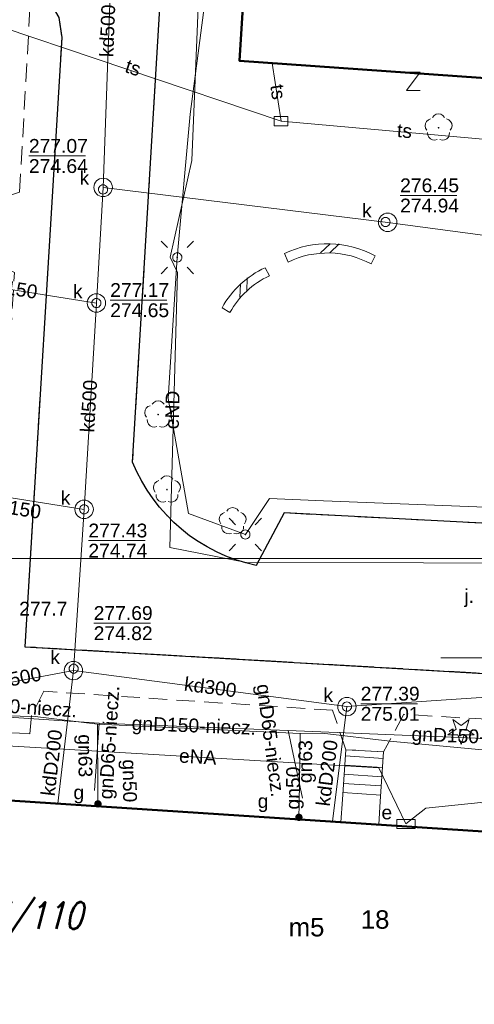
# Model space of a CAD drawing. Extents: x 0 to 6568752, y 0 to 5584302.
# Tile 44 of 58: x 6568575 to 6568599, y 5584081 to 5584135. Entities that reach past the tile are written whole.
import ezdxf
from ezdxf.enums import TextEntityAlignment as Align

# ---------------------------------------------------------------- set-up
doc = ezdxf.new("R2010")
doc.units = 0
doc.header["$PDSIZE"] = 0.75
for name, pattern in [('GAK', [3.5, 2, -0.7, 0.1, -0.7]), ('PRZER2-1', [1.5, 1, -0.5]), ('PRZER3-1', [2, 1.5, -0.5])]:
    doc.linetypes.add(name, pattern=pattern)
doc.layers.get('0').update_dxf_attribs({"linetype": 'CONTINUOUS'})
doc.layers.get('Defpoints').update_dxf_attribs({"linetype": 'CONTINUOUS'})
for name, color, linetype, lineweight in [('alarm', 51, 'CONTINUOUS', 50), ('EGBS', 7, 'CONTINUOUS', 18), ('EGBU', 7, 'CONTINUOUS', 50), ('EGBU_O', 7, 'CONTINUOUS', 50), ('GEPADR_O', 7, 'CONTINUOUS', 18), ('GEPPHC', 7, 'CONTINUOUS', 18), ('GUPPRZ_O', 7, 'CONTINUOUS', 18), ('OTDN', 7, 'CONTINUOUS', 18), ('OTKC', 7, 'CONTINUOUS', 18), ('OTKJ', 7, 'CONTINUOUS', 18), ('OTKJ_O', 7, 'CONTINUOUS', 18), ('OTKK', 7, 'CONTINUOUS', 25), ('OTRN_O', 7, 'CONTINUOUS', 13), ('ramka sekcji', 7, 'CONTINUOUS', 18), ('siec', 7, 'GAK', 70), ('SUEO', 7, 'CONTINUOUS', 18), ('SUPK', 7, 'CONTINUOUS', 18), ('SUPW', 7, 'CONTINUOUS', 18), ('SUPW_O', 7, 'CONTINUOUS', 18)]:
    doc.layers.add(name, color=color, linetype=linetype, lineweight=lineweight)
for name, color, linetype, lineweight, true_color in [('OTZG', 7, 'CONTINUOUS', 18, 0x008000), ('OTZL', 7, 'CONTINUOUS', 18, 0x008000), ('SUEP', 1, 'CONTINUOUS', 18, 0xff0000), ('SUEP_O', 1, 'CONTINUOUS', 18, 0xff0000), ('SUES', 1, 'CONTINUOUS', 18, 0xff0000), ('SUES_O', 1, 'CONTINUOUS', 18, 0xff0000), ('SUGP', 7, 'CONTINUOUS', 18, 0xbfbf00), ('SUGP_O', 7, 'CONTINUOUS', 18, 0xbfbf00), ('SUGW', 7, 'CONTINUOUS', 18, 0xbfbf00), ('SUGW_O', 7, 'CONTINUOUS', 18, 0xbfbf00), ('SUKP', 7, 'CONTINUOUS', 18, 0x803300), ('SUKP_O', 7, 'CONTINUOUS', 18, 0x803300), ('SUTP', 7, 'CONTINUOUS', 18, 0xff9100), ('SUTP_O', 7, 'CONTINUOUS', 18, 0xff9100)]:
    doc.layers.add(name, color=color, linetype=linetype, lineweight=lineweight, true_color=true_color)
doc.styles.add('Arial', font='arial.ttf')
doc.styles.add('GEO-INFO', font='arial.ttf')
doc.styles.add('UZBROJENIE', font='SIMPLEX.shx', dxfattribs={"width": 0.8, "oblique": 15.00003, "height": 0.9})
doc.dimstyles.get("Standard").update_dxf_attribs({"dimtxt": 0.18, "dimasz": 0.18, "dimexe": 0.18, "dimexo": 0.0625, "dimgap": 0.09, "dimtad": 0, "dimtih": 1, "dimtoh": 1, "dimdec": 4, "dimzin": 0, "dimdsep": 46, "dimtxsty": 'Standard', "dimcen": 0.09, "dimadec": 0, "dimazin": 0, "dimtfac": 1, "dimtdec": 4, "dimtofl": 0, "dimtmove": 0, "dimatfit": 3, "dimfxl": 0, "dimtolj": 1, "dimtzin": 0, "dimarcsym": 0})

# ---------------------------------------------------------------- blocks, each defined once
blk = doc.blocks.new('D_GSPRDL1')
blk.add_hatch(color=0).paths.add_polyline_path([(0, -0.045), (0.013906, -0.042798), (0.02645, -0.036406), (0.036406, -0.02645), (0.042798, -0.013906), (0.045, 0), (0.042798, 0.013906), (0.036406, 0.02645), (0.02645, 0.036406), (0.013906, 0.042798), (0, 0.045), (-0.013906, 0.042798), (-0.02645, 0.036406), (-0.036406, 0.02645), (-0.042798, 0.013906), (-0.045, 0), (-0.042798, -0.013906), (-0.036406, -0.02645), (-0.02645, -0.036406), (-0.013906, -0.042798)])
at = {"color": 0}
for points in [[(-0.324277, 0.563333), (-0.240553, 0.662679), (-0.127956, 0.727494), (0, 0.75), (0.127956, 0.727494), (0.240553, 0.662679), (0.324277, 0.563333)], [(-0.635969, -0.134326), (-0.70458, -0.024001), (-0.731429, 0.103115), (-0.713292, 0.231763), (-0.652348, 0.346501), (-0.55591, 0.433559), (-0.435555, 0.482485)], [(0.435555, 0.482485), (0.55591, 0.433559), (0.652348, 0.346501), (0.713292, 0.231763), (0.731429, 0.103115), (0.70458, -0.024001), (0.635969, -0.134326)], [(-0.068773, -0.646351), (-0.194901, -0.677512), (-0.324092, -0.663766), (-0.440839, -0.606763), (-0.531129, -0.513345), (-0.584125, -0.394725), (-0.593465, -0.265141)], [(0.593465, -0.265141), (0.584125, -0.394725), (0.531129, -0.513345), (0.440839, -0.606763), (0.324092, -0.663766), (0.194901, -0.677512), (0.068773, -0.646351)]]:
    blk.add_lwpolyline(points, dxfattribs=at)
blk = doc.blocks.new('D_GSPRDI1')
blk.add_hatch(color=0).paths.add_polyline_path([(0, -0.045), (0.013906, -0.042798), (0.02645, -0.036406), (0.036406, -0.02645), (0.042798, -0.013906), (0.045, 0), (0.042798, 0.013906), (0.036406, 0.02645), (0.02645, 0.036406), (0.013906, 0.042798), (0, 0.045), (-0.013906, 0.042798), (-0.02645, 0.036406), (-0.036406, 0.02645), (-0.042798, 0.013906), (-0.045, 0), (-0.042798, -0.013906), (-0.036406, -0.02645), (-0.02645, -0.036406), (-0.013906, -0.042798)])
at = {"color": 0}
blk.add_lwpolyline([(0.272471, 0.088531), (0.713338, -0.231778), (0.168396, -0.231778), (0, -0.750048), (-0.168396, -0.231778), (-0.713338, -0.231778), (-0.272471, 0.088531), (-0.440867, 0.606801), (0, 0.286493), (0.440867, 0.606801)], close=True, dxfattribs=at)
blk = doc.blocks.new('D_GUPIKP1_3')
at = {"color": 0}
blk.add_lwpolyline([(0.375, -0.25), (-0.375, -0.25), (-0.375, 0.25), (0.375, 0.25)], close=True, dxfattribs=at)
blk = doc.blocks.new('D_GUPESE1')
at = {"color": 0}
blk.add_lwpolyline([(-0.5, -0.25), (-0.5, 0.25), (0.5, 0.25), (0.5, -0.25)], close=True, dxfattribs=at)
blk = doc.blocks.new('D_GUPIWZ1_1')
at = {"color": 0}
blk.add_lwpolyline([(0, 0.25), (0.064705, 0.241481), (0.125, 0.216506), (0.176777, 0.176777), (0.216506, 0.125), (0.241481, 0.064705), (0.25, 0), (0.241481, -0.064705), (0.216506, -0.125), (0.176777, -0.176777), (0.125, -0.216506), (0.064705, -0.241481), (0, -0.25), (-0.064705, -0.241481), (-0.125, -0.216506), (-0.176777, -0.176777), (-0.216506, -0.125), (-0.241481, -0.064705), (-0.25, 0), (-0.241481, 0.064705), (-0.216506, 0.125), (-0.176777, 0.176777), (-0.125, 0.216506), (-0.064705, 0.241481)], close=True, dxfattribs=at)
blk = doc.blocks.new('D_GUPGZA1')
blk.add_hatch(color=0).paths.add_polyline_path([(-0.2, 0), (-0.193185, -0.051764), (-0.173205, -0.1), (-0.141421, -0.141421), (-0.1, -0.173205), (-0.051764, -0.193185), (0, -0.2), (0.051764, -0.193185), (0.1, -0.173205), (0.141421, -0.141421), (0.173205, -0.1), (0.193185, -0.051764), (0.2, 0), (0.193185, 0.051764), (0.173205, 0.1), (0.141421, 0.141421), (0.1, 0.173205), (0.051764, 0.193185), (0, 0.2), (-0.051764, 0.193185), (-0.1, 0.173205), (-0.141421, 0.141421), (-0.173205, 0.1), (-0.193185, 0.051764)])
blk = doc.blocks.new('D_GEPPHC1')
at = {"color": 0}
blk.add_lwpolyline([(-0.375, 0.5), (0.375, 0.5), (-0.375, -0.5), (0.375, -0.5)], dxfattribs=at)
blk = doc.blocks.new('D_ODTN_1')
at = {"color": 0}
for points in [[(-0.5, -0.25), (0, 0.25)], [(0, -0.25), (0.5, 0.25)]]:
    blk.add_lwpolyline(points, dxfattribs=at)
blk = doc.blocks.new('D_GSLDSO2')
at = {"color": 0}
blk.add_lwpolyline([(0, 0.25), (0, -0.25)], dxfattribs=at)
blk = doc.blocks.new('D_GUPELA2')
blk.add_hatch(color=0).paths.add_polyline_path([(-0.001087, 0.044987), (0.011881, 0.043403), (0.021281, 0.03965), (0.030065, 0.033482), (0.038133, 0.023893), (0.043117, 0.012881), (0.044986, 0.001113), (0.044323, -0.007777), (0.040557, -0.019497), (0.033417, -0.030138), (0.024849, -0.037517), (0.013788, -0.042836), (0.002013, -0.044955), (-0.00982, -0.043916), (-0.020466, -0.040077), (-0.029541, -0.033946), (-0.036867, -0.025804), (-0.04187, -0.01649), (-0.04461, -0.005909), (-0.044532, 0.006476), (-0.041285, 0.017903), (-0.034764, 0.028574), (-0.024479, 0.03776), (-0.013449, 0.042943)])
at = {"color": 0}
for points in [[(-0.883883, 0.883883), (-0.53033, 0.53033)], [(0.883883, 0.883883), (0.53033, 0.53033)], [(-0.883883, -0.883883), (-0.53033, -0.53033)], [(0.883883, -0.883883), (0.53033, -0.53033)]]:
    blk.add_lwpolyline(points, dxfattribs=at)
blk = doc.blocks.new('D_GUPELA1')
at = {"color": 0}
blk.add_lwpolyline([(0, 0.25), (0.064705, 0.241481), (0.125, 0.216506), (0.176777, 0.176777), (0.216506, 0.125), (0.241481, 0.064705), (0.25, 0), (0.241481, -0.064705), (0.216506, -0.125), (0.176777, -0.176777), (0.125, -0.216506), (0.064705, -0.241481), (0, -0.25), (-0.064705, -0.241481), (-0.125, -0.216506), (-0.176777, -0.176777), (-0.216506, -0.125), (-0.241481, -0.064705), (-0.25, 0), (-0.241481, 0.064705), (-0.216506, 0.125), (-0.176777, 0.176777), (-0.125, 0.216506), (-0.064705, 0.241481)], close=True, dxfattribs=at)
blk = doc.blocks.new('*D45')
at = {"layer": 'Defpoints', "color": 0, "lineweight": 40}
for p in [(6568647.5, 5584150), (6568650, 5584150), (0, 0)]:
    blk.add_point(p, dxfattribs=at)
at = {"layer": 'ramka sekcji', "color": 0, "lineweight": -2}
blk.add_line((6568649.938, 5584150), (6568647.5, 5584150), dxfattribs=at)
at = {"layer": 'ramka sekcji', "color": 0, "insert": (6568644.106, 5584150), "char_height": 0.75, "attachment_point": 5, "style": 'GEO-INFO'}
blk.add_mtext('\\A1;5584150.0000', dxfattribs=at)
blk = doc.blocks.new('*D46')
at = {"layer": 'Defpoints', "color": 0, "lineweight": 40}
for p in [(6568650, 5584152.5), (6568650, 5584150), (0, 0)]:
    blk.add_point(p, dxfattribs=at)
at = {"layer": 'ramka sekcji', "color": 0, "lineweight": -2}
blk.add_line((6568650, 5584150.062), (6568650, 5584152.5), dxfattribs=at)
at = {"layer": 'ramka sekcji', "color": 0, "insert": (6568650, 5584155.896), "char_height": 0.75, "attachment_point": 5, "rotation": 90, "style": 'GEO-INFO'}
blk.add_mtext('\\A1;6568650.0000', dxfattribs=at)

msp = doc.modelspace()

# ---------------------------------------------------------------- linework, layer by layer
at = {"layer": 'EGBS', "color": 0, "linetype": 'Continuous', "lineweight": 18, "elevation": 10.18}
msp.add_lwpolyline([(6568592.33, 5584095.02), (6568594.38, 5584094.9), (6568594.2, 5584092.2), (6568594.12005, 5584090.95075), (6568592.06041, 5584091.08556), (6568592.15, 5584092.31)], close=True, dxfattribs=at)
for points in [[(6568594.35652, 5584094.54779), (6568592.30771, 5584094.68437)], [(6568594.32326, 5584094.04889), (6568592.27457, 5584094.18547)], [(6568594.29, 5584093.55), (6568592.24143, 5584093.68657)], [(6568594.22348, 5584092.55221), (6568592.17516, 5584092.68877)], [(6568594.25674, 5584093.05111), (6568592.2083, 5584093.18767)]]:
    msp.add_lwpolyline(points, dxfattribs=at)
at = {"layer": 'EGBU', "color": 0, "linetype": 'Continuous', "lineweight": 50, "elevation": 10.18}
for points in [[(6568604.31, 5584140), (6568621.50576, 5584138.77306), (6568620.75077, 5584127.4365), (6568603.48, 5584128.53), (6568603.77, 5584131.19), (6568586.56, 5584132.41), (6568587.26, 5584143.79), (6568604.43, 5584142.7)], [(6568602.65, 5584087.73), (6568615.13, 5584086.91), (6568614.45, 5584075.57), (6568601.92, 5584076.39), (6568602.08, 5584078.81), (6568585.50349, 5584079.5626), (6568565.26, 5584081.22), (6568566.02, 5584092.79), (6568602.84, 5584090.38)]]:
    msp.add_lwpolyline(points, close=True, dxfattribs=at)
at = {"layer": 'GUPPRZ_O', "color": 0, "linetype": 'Continuous', "lineweight": 13, "elevation": 10.8, "flags": 128}
for points in [[(6568575.1073, 5584127.24561), (6568578.1873, 5584127.24561)], [(6568595.27958, 5584125.10351), (6568598.35958, 5584125.10351)], [(6568579.52484, 5584119.42086), (6568582.60484, 5584119.42086)], [(6568578.33969, 5584106.36816), (6568581.41969, 5584106.36816)], [(6568578.62726, 5584101.88919), (6568581.70726, 5584101.88919)], [(6568593.13819, 5584097.51471), (6568596.21819, 5584097.51471)]]:
    msp.add_lwpolyline(points, dxfattribs=at)
at = {"layer": 'OTDN', "color": 0, "linetype": 'Continuous', "lineweight": 18, "elevation": 10.18}
for points in [[(6568593.92979, 5584121.8346, 0.23858959), (6568588.99107, 5584121.94959)], [(6568593.71021, 5584121.3854, 0.24024945), (6568589.18893, 5584121.49041)], [(6568587.94678, 5584121.18289, 0.16033511), (6568585.6058, 5584119.00891)], [(6568588.17322, 5584120.73711, 0.16192035), (6568586.0342, 5584118.75109)]]:
    msp.add_lwpolyline(points, format="xyb", dxfattribs=at)
at = {"layer": 'OTKC', "color": 0, "linetype": 'PRZER2-1', "lineweight": 18, "elevation": 10.18}
for points in [[(6568518.41, 5584112.57), (6568540.29, 5584110.57), (6568544.75, 5584110.19), (6568546.69, 5584112.13), (6568549.06, 5584111.98), (6568548.45, 5584105.42), (6568549.87, 5584103.02), (6568571.95, 5584101.43), (6568573.16, 5584103.34), (6568573.59, 5584109.07), (6568572.02, 5584110.07), (6568572.14, 5584112.15), (6568573.84, 5584112.97), (6568574.32, 5584120.92), (6568572.45, 5584121.81), (6568572.5, 5584122.21), (6568572.68, 5584124.25), (6568572.62, 5584124.63), (6568574.6, 5584125.28), (6568575.25, 5584136.73)], [(6568576.73, 5584134.76), (6568576.9, 5584133.67), (6568574.89, 5584100.61), (6568615.39, 5584098.26)], [(6568606.01, 5584096.31), (6568595.49, 5584096.94), (6568594.38, 5584094.9), (6568592.33, 5584095.02), (6568591.61, 5584097.16), (6568575.92, 5584098.19), (6568575.25, 5584096.87), (6568575.15, 5584095.88), (6568574.59, 5584095.91), (6568572.54, 5584095.98), (6568571.78, 5584099.05), (6568565.73, 5584099.49), (6568565.38, 5584094.34), (6568566.03, 5584094.36), (6568566.06, 5584094.12), (6568566.02, 5584092.79), (6568564.54, 5584092.6), (6568561.74, 5584073.87)]]:
    msp.add_lwpolyline(points, dxfattribs=at)
at = {"layer": 'OTKJ', "color": 0, "linetype": 'PRZER3-1', "lineweight": 18, "elevation": 10.18}
msp.add_lwpolyline([(6568639.98, 5584070.08), (6568624.96, 5584069.96), (6568626.15, 5584083.24), (6568622.05, 5584083.43), (6568621.64, 5584091.37), (6568619.67, 5584095.39), (6568615.39, 5584098.26), (6568574.89, 5584100.61), (6568576.9, 5584133.67), (6568576.73, 5584134.76), (6568576.17, 5584135.74), (6568575.25, 5584136.73), (6568573.98, 5584137.27), (6568558.09, 5584138.24), (6568558.55, 5584143.89), (6568574.11, 5584142.83), (6568574.63, 5584142.93), (6568575.77, 5584143.27), (6568576.88, 5584143.98), (6568577.89, 5584147.04), (6568579.27, 5584175.96)], dxfattribs=at)
msp.add_lwpolyline([(6568586.29, 5584170.27), (6568585.33, 5584155.45), (6568583.44, 5584155.05), (6568583.21, 5584152.12), (6568582.92, 5584147.02), (6568580.74, 5584110.63, 0.2500606), (6568587.46, 5584105.02), (6568588.98, 5584107.87), (6568602.51, 5584107.17), (6568604.16, 5584106.95), (6568613.26, 5584106.43), (6568614.97, 5584103.73), (6568621.76, 5584103.45), (6568623.36, 5584103.37), (6568623.92, 5584103.34), (6568625.92, 5584103.24), (6568629.08, 5584103.06), (6568631.08, 5584102.96), (6568633.3, 5584102.87), (6568635.54, 5584102.77)], format="xyb", dxfattribs=at)
at = {"layer": 'OTKK', "color": 0, "linetype": 'Continuous', "lineweight": 25, "elevation": 10.18}
for points in [[(6568579.27, 5584175.96), (6568577.89, 5584147.04), (6568576.88, 5584143.98), (6568575.77, 5584143.27), (6568574.63, 5584142.93), (6568574.11, 5584142.83), (6568558.55, 5584143.89), (6568558.09, 5584138.24), (6568573.98, 5584137.27), (6568575.25, 5584136.73), (6568576.17, 5584135.74), (6568576.73, 5584134.76), (6568576.9, 5584133.67), (6568574.89, 5584100.61)], [(6568574.89, 5584100.61), (6568615.39, 5584098.26), (6568619.67, 5584095.39), (6568621.64, 5584091.37), (6568622.05, 5584083.43), (6568626.15, 5584083.24), (6568624.96, 5584069.96)]]:
    msp.add_lwpolyline(points, dxfattribs=at)
msp.add_lwpolyline([(6568624.96, 5584069.96), (6568639.98, 5584070.08), (6568639.29, 5584102.53), (6568635.54, 5584102.77), (6568633.3, 5584102.87), (6568631.08, 5584102.96), (6568629.08, 5584103.06), (6568625.92, 5584103.24), (6568623.92, 5584103.34), (6568623.36, 5584103.37), (6568621.76, 5584103.45), (6568614.97, 5584103.73), (6568613.26, 5584106.43), (6568604.16, 5584106.95), (6568602.51, 5584107.17), (6568588.98, 5584107.87), (6568587.46, 5584105.02, -0.2500606), (6568580.74, 5584110.63), (6568582.92, 5584147.02)], format="xyb", dxfattribs=at)
at = {"layer": 'ramka sekcji', "color": 0}
msp.add_line((6568600, 5584100), (6568597.5, 5584100), dxfattribs=at)
at = {"layer": 'siec', "color": 0, "linetype": 'ByBlock', "lineweight": 20}
msp.add_line((6568238.01967, 5584105.39829), (6568734.39713, 5584105.39829), dxfattribs=at)
at = {"layer": 'SUEP', "linetype": 'Continuous', "lineweight": 18, "elevation": 10.14}
for points in [[(6568640.43, 5584082.03), (6568640.69, 5584089.39), (6568641.24, 5584103.02), (6568636.69, 5584103.95), (6568617.33, 5584104.83), (6568613.65, 5584107.14), (6568599.92, 5584108.18), (6568591.12, 5584108.53), (6568588.18, 5584108.66), (6568586.87, 5584106.7), (6568583.78, 5584107.84), (6568582.68, 5584114.09), (6568583.17, 5584121.74), (6568583.88, 5584129.52), (6568586.13, 5584146.77), (6568588.42, 5584161.56), (6568588.64, 5584171.67)], [(6568615.77907, 5584105.12669), (6568586.93715, 5584105.18636), (6568582.77131, 5584106.00045), (6568583.18599, 5584120.92094), (6568582.79122, 5584121.76106), (6568583.95676, 5584126.99434), (6568584.68896, 5584144.51279)], [(6568595.6, 5584090.99), (6568594.12893, 5584094.02904), (6568569.31956, 5584095.50732)], [(6568591.84922, 5583969.21782), (6568603.50663, 5583976.4686), (6568622.5865, 5583975.8144), (6568622.6444, 5584016.31829), (6568617.76016, 5584029.8064), (6568618.47051, 5584043.74663), (6568620.21056, 5584049.95953), (6568617.64449, 5584051.96662), (6568618.73173, 5584062.17458), (6568620.09776, 5584075.00001), (6568619.53545, 5584088.36379), (6568604.02591, 5584090.56413), (6568599.66503, 5584092.15806), (6568596.68181, 5584091.84144), (6568595.6, 5584090.99)]]:
    msp.add_lwpolyline(points, dxfattribs=at)
at = {"layer": 'SUGP', "color": 0, "linetype": 'Continuous', "lineweight": 18, "elevation": 10.14}
for points in [[(6568571.39, 5584096.91), (6568575.44, 5584096.82), (6568578.83, 5584096.41), (6568589.84, 5584095.9), (6568591.05, 5584095.91), (6568594.73, 5584095.48), (6568602.26, 5584094.78), (6568603.66, 5584094.64), (6568604.85, 5584107.74), (6568609.36, 5584107.66), (6568613.41, 5584107.35), (6568619.37, 5584106.72), (6568620.65914, 5584106.65318)], [(6568605.18, 5584097.23), (6568604.25173, 5584095.43872), (6568589.20171, 5584096.0538), (6568578.93387, 5584096.4514), (6568571.26066, 5584096.96563)], [(6568578.93387, 5584096.4514), (6568578.67, 5584092.81)], [(6568578.83, 5584096.41), (6568578.85, 5584092.78)], [(6568589.20171, 5584096.0538), (6568589.97, 5584092.39)], [(6568589.84, 5584095.9), (6568589.79, 5584092.05)], [(6568578.85, 5584092.78), (6568578.86, 5584092.08)], [(6568589.79, 5584092.05), (6568589.78, 5584091.35)]]:
    msp.add_lwpolyline(points, dxfattribs=at)
at = {"layer": 'SUKP', "color": 0, "linetype": 'Continuous', "lineweight": 18, "elevation": 10.14}
for points in [[(6568579.14172, 5584125.54023), (6568579.76714, 5584142.53764)], [(6568577.52836, 5584099.31317), (6568578.10915, 5584108.06592), (6568578.77484, 5584119.26532), (6568579.14172, 5584125.54023)], [(6568611.31882, 5584121.41247), (6568594.60453, 5584123.64444), (6568579.14172, 5584125.54023)], [(6568568.76291, 5584120.84356), (6568578.77484, 5584119.26532)], [(6568567.8988, 5584109.68528), (6568578.10915, 5584108.06592)], [(6568559.01562, 5584095.81893), (6568577.52836, 5584099.31317)], [(6568576.68698, 5584092.09181), (6568577.52836, 5584099.31317)], [(6568607.23636, 5584098.36061), (6568592.38819, 5584097.35917), (6568577.52836, 5584099.31317)], [(6568591.61147, 5584091.11495), (6568592.38819, 5584097.35917)]]:
    msp.add_lwpolyline(points, dxfattribs=at)
at = {"layer": 'SUPK', "color": 0, "linetype": 'Continuous', "lineweight": 18, "elevation": 10.14}
for points in [[(6568579.14172, 5584125.04023, -1), (6568579.14172, 5584126.04023, -1)], [(6568594.60453, 5584123.14444, -1), (6568594.60453, 5584124.14444, -1)], [(6568578.77484, 5584118.76532, -1), (6568578.77484, 5584119.76532, -1)], [(6568578.10915, 5584107.56592, -1), (6568578.10915, 5584108.56592, -1)], [(6568577.52836, 5584098.81317, -1), (6568577.52836, 5584099.81317, -1)], [(6568592.38819, 5584096.85917, -1), (6568592.38819, 5584097.85917, -1)]]:
    msp.add_lwpolyline(points, format="xyb", close=True, dxfattribs=at)
at = {"layer": 'SUTP', "color": 0, "linetype": 'Continuous', "lineweight": 18, "elevation": 10.14}
for points in [[(6568546.22854, 5584140.83128), (6568555.24527, 5584140.43943), (6568588.81, 5584129.14)], [(6568588.33116, 5584132.28444), (6568588.81, 5584129.14)], [(6568602.22403, 5584127.93379), (6568588.81, 5584129.14)]]:
    msp.add_lwpolyline(points, dxfattribs=at)

# ---------------------------------------------------------------- block references
at = {"layer": 'GEPPHC', "color": 0, "linetype": 'Continuous', "lineweight": 18}
msp.add_blockref('D_GEPPHC1', (6568595.99838, 5584131.30309, 10.24), dxfattribs=at)
at = {"layer": 'OTDN', "color": 0, "linetype": 'Continuous', "lineweight": 18}
for name, p, rotation in [('D_ODTN_1', (6568591.46817, 5584122.23114, 10.18), 358.6677801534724), ('D_ODTN_1', (6568591.46817, 5584122.23114, 10.18), 358.6677801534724), ('D_GSLDSO2', (6568589.09, 5584121.72, 10.18), 203.3104096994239), ('D_GSLDSO2', (6568593.82, 5584121.61, 10.18), 153.9486548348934), ('D_GSLDSO2', (6568588.06, 5584120.96, 10.18), 206.9296536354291), ('D_ODTN_1', (6568586.77246, 5584120.10042, 10.18), 42.8789036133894), ('D_ODTN_1', (6568586.77246, 5584120.10042, 10.18), 42.8789036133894), ('D_GSLDSO2', (6568585.82, 5584118.88, 10.18), 238.9590966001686)]:
    msp.add_blockref(name, p, dxfattribs=dict(at, rotation=rotation))
at = {"layer": 'OTZG', "color": 0, "linetype": 'Continuous', "lineweight": 18}
msp.add_blockref('D_GSPRDI1', (6568598.59, 5584096.05, 10.12), dxfattribs=at)
at = {"layer": 'OTZL', "color": 0, "linetype": 'Continuous', "lineweight": 18}
for p in [(6568597.37, 5584128.78, 10.12), (6568582.13, 5584113.21, 10.12), (6568582.61, 5584109.14, 10.12), (6568586.18, 5584107.41, 10.12)]:
    msp.add_blockref('D_GSPRDL1', p, dxfattribs=at)
at = {"layer": 'SUEO', "color": 0, "linetype": 'Continuous', "lineweight": 18}
for name, p in [('D_GUPELA2', (6568583.17, 5584121.74, 10.15)), ('D_GUPELA1', (6568583.17, 5584121.74, 10.16)), ('D_GUPELA2', (6568586.87, 5584106.7, 10.15)), ('D_GUPELA1', (6568586.87, 5584106.7, 10.16))]:
    msp.add_blockref(name, p, dxfattribs=at)
at = {"layer": 'SUES', "linetype": 'Continuous', "lineweight": 18}
msp.add_blockref('D_GUPESE1', (6568595.6, 5584090.99, 10.16), dxfattribs=at)
at = {"layer": 'SUGW', "color": 0, "linetype": 'Continuous', "lineweight": 18}
for p in [(6568578.86, 5584092.08, 10.16), (6568589.78, 5584091.35, 10.16)]:
    msp.add_blockref('D_GUPGZA1', p, dxfattribs=at)
at = {"layer": 'SUPK', "color": 0, "linetype": 'Continuous', "lineweight": 18}
msp.add_blockref('D_GUPIKP1_3', (6568588.81, 5584129.14, 10.16), dxfattribs=at)
at = {"layer": 'SUPW', "color": 0, "linetype": 'Continuous', "lineweight": 18}
for p in [(6568579.1354, 5584125.43041, 10.18), (6568594.48581, 5584123.66196, 10.18), (6568578.77484, 5584119.26532, 10.18), (6568578.10915, 5584108.06592, 10.18), (6568577.54057, 5584099.41795, 10.18), (6568592.38819, 5584097.35917, 10.18)]:
    msp.add_blockref('D_GUPIWZ1_1', p, dxfattribs=at)

# ---------------------------------------------------------------- texts
at = {"layer": 'alarm', "color": 0, "lineweight": 30, "style": 'UZBROJENIE', "oblique": 15.00003, "width": 0.8}
msp.add_text('48,3/110', height=1.44, dxfattribs=at).set_placement((6568570.52332, 5584085.2974))
at = {"layer": 'EGBU_O', "color": 0, "linetype": 'Continuous', "lineweight": 0, "style": 'Arial'}
msp.add_text('m5', height=1, dxfattribs=at).set_placement((6568590.195, 5584084.88519, 10.8), align=Align.CENTER)
at = {"layer": 'GEPADR_O', "color": 0, "linetype": 'Continuous', "lineweight": 0, "style": 'Arial'}
msp.add_text('18', height=1, dxfattribs=at).set_placement((6568593.14426, 5584085.30314, 10.8))
at = {"layer": 'GUPPRZ_O', "color": 0, "linetype": 'Continuous', "lineweight": 0, "style": 'Arial'}
for s, p in [('277.07', (6568575.1073, 5584127.41811, 10.8)), ('274.64', (6568575.1073, 5584126.32311, 10.8)), ('276.45', (6568595.27958, 5584125.27601, 10.8)), ('274.94', (6568595.27958, 5584124.18101, 10.8)), ('277.17', (6568579.52484, 5584119.59336, 10.8)), ('274.65', (6568579.52484, 5584118.49836, 10.8)), ('277.43', (6568578.33969, 5584106.54066, 10.8)), ('274.74', (6568578.33969, 5584105.44566, 10.8)), ('277.69', (6568578.62726, 5584102.06169, 10.8)), ('274.82', (6568578.62726, 5584100.96669, 10.8)), ('277.39', (6568593.13819, 5584097.68721, 10.8)), ('275.01', (6568593.13819, 5584096.59221, 10.8))]:
    msp.add_text(s, height=0.75, dxfattribs=at).set_placement(p)
at = {"layer": 'OTKJ_O', "color": 0, "linetype": 'Continuous', "lineweight": 0, "style": 'Arial'}
msp.add_text('j.', height=0.75, dxfattribs=at).set_placement((6568599.035, 5584102.98591, 10.8), align=Align.CENTER)
at = {"layer": 'OTRN_O', "color": 0, "linetype": 'Continuous', "lineweight": 0, "style": 'Arial'}
msp.add_text('277.7', height=0.75, dxfattribs=at).set_placement((6568574.58, 5584102.3, 10.8))
at = {"layer": 'SUEP_O', "linetype": 'Continuous', "lineweight": 0, "style": 'Arial'}
for s, rotation, p in [('eND', 88.407992, (6568583.27202, 5584113.45254, 10.8)), ('eNA', 356.590046, (6568584.2649, 5584094.2666, 10.8))]:
    msp.add_text(s, height=0.75, rotation=rotation, dxfattribs=at).set_placement(p, align=Align.CENTER)
at = {"layer": 'SUES_O', "linetype": 'Continuous', "lineweight": 0, "style": 'Arial'}
msp.add_text('e', height=0.75, dxfattribs=at).set_placement((6568594.85, 5584091.24, 10.8), align=Align.RIGHT)
at = {"layer": 'SUGP_O', "color": 0, "linetype": 'Continuous', "lineweight": 0, "style": 'Arial'}
for s, rotation, p in [('gnD65-niecz.', 86.415106, (6568579.83184, 5584095.39404, 10.8)), ('gnD65-niecz.', 277.488303, (6568587.88718, 5584095.47605, 10.8)), ('gnD150-niecz.', 356.165925, (6568574.32305, 5584097.00075, 10.8)), ('gnD150-niecz.', 357.782467, (6568584.05643, 5584095.95934, 10.8)), ('gnD150-niecz.', 357.659701, (6568599.26443, 5584095.37212, 10.8)), ('gn63', 270.315675, (6568577.80146, 5584094.68999, 10.8)), ('gn63', 89.255946, (6568590.4927, 5584094.36809, 10.8)), ('gn50', 270.818459, (6568580.21655, 5584093.3251, 10.8)), ('gn50', 89.181551, (6568589.82937, 5584092.93234, 10.8))]:
    msp.add_text(s, height=0.75, rotation=rotation, dxfattribs=at).set_placement(p, align=Align.CENTER)
at = {"layer": 'SUGW_O', "color": 0, "linetype": 'Continuous', "lineweight": 0, "style": 'Arial'}
for p in [(6568578.11, 5584092.33, 10.8), (6568588.12342, 5584091.85768, 10.8)]:
    msp.add_text('g', height=0.75, dxfattribs=at).set_placement(p, align=Align.RIGHT)
at = {"layer": 'SUKP_O', "color": 0, "linetype": 'Continuous', "lineweight": 0, "style": 'Arial'}
for s, rotation, p in [('kd500', 87.892722, (6568579.74771, 5584134.02814, 10.8)), ('kdD150', 351.041821, (6568573.72318, 5584119.76454, 10.8)), ('kd500', 86.598319, (6568578.73496, 5584113.6482, 10.8)), ('kdD150', 350.987959, (6568573.91623, 5584107.8286, 10.8)), ('kd500', 10.994436, (6568574.43415, 5584098.51547, 10.8)), ('kd300', 352.50884, (6568584.92001, 5584098.04519, 10.8)), ('kdD200', 83.35428, (6568576.71252, 5584094.26914, 10.8)), ('kdD200', 82.909389, (6568591.67157, 5584093.70938, 10.8))]:
    msp.add_text(s, height=0.75, rotation=rotation, dxfattribs=at).set_placement(p, align=Align.CENTER)
at = {"layer": 'SUPW_O', "color": 0, "linetype": 'Continuous', "lineweight": 0, "style": 'Arial'}
for p in [(6568578.3854, 5584125.68041, 10.8), (6568593.73581, 5584123.91196, 10.8), (6568578.02484, 5584119.51532, 10.8), (6568577.35915, 5584108.31592, 10.8), (6568576.79057, 5584099.66795, 10.8), (6568591.63819, 5584097.60917, 10.8)]:
    msp.add_text('k', height=0.75, dxfattribs=at).set_placement(p, align=Align.RIGHT)
at = {"layer": 'SUTP_O', "color": 0, "linetype": 'Continuous', "lineweight": 0, "style": 'Arial'}
for rotation, p in [(341.394399, (6568580.65413, 5584131.68726, 10.8)), (278.658574, (6568588.28045, 5584130.66804, 10.8)), (354.86169, (6568595.49073, 5584128.24459, 10.8))]:
    msp.add_text('ts', height=0.75, rotation=rotation, dxfattribs=at).set_placement(p, align=Align.CENTER)

# ---------------------------------------------------------------- dimensions: what is measured, and where the dimension line sits
at = {"layer": 'ramka sekcji', "color": 0}
for offset, dtype, picture, middle in [((0, 2.5), 1, '*D46', (6568649.9999999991, 5584155.8956787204)), ((-2.5, 0), 0, '*D45', (6568644.1063676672, 5584150))]:
    dim = msp.add_ordinate_dim(feature_location=(6568650, 5584150), offset=offset, dtype=dtype, origin=(0, 0), dimstyle='Standard', override={"dimtxt": 0.75, "dimtxsty": 'GEO-INFO'}, dxfattribs=at)
    dim.commit()
    dim.dimension.update_dxf_attribs({"geometry": picture, "text_midpoint": middle})

doc.saveas('drawing.dxf')
